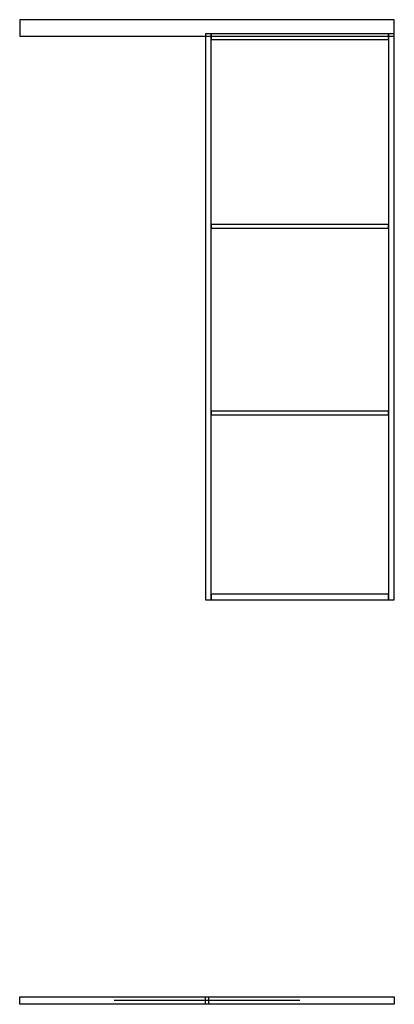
# Model space of a CAD drawing. Header units: millimetres. Extents: x -800 to 788, y -1716 to 2460.
import ezdxf

# ---------------------------------------------------------------- set-up
doc = ezdxf.new("R2010")
doc.units = ezdxf.units.MM
for name, color, linetype in [('FRONT_CORNICE', 5, 'CONTINUOUS'), ('FRONT_LEAVES', 1, 'CONTINUOUS'), ('FRONT_MOULDINGS', 3, 'CONTINUOUS'), ('FRONT_PROFILE', 2, 'CONTINUOUS'), ('PLAN_CLOSED', 6, 'CONTINUOUS'), ('PLAN_OPEN', 1, 'CONTINUOUS'), ('TRAVEL', 2, 'CONTINUOUS')]:
    doc.layers.add(name, color=color, linetype=linetype)

msp = doc.modelspace()

# ---------------------------------------------------------------- linework, layer by layer
at = {"layer": 'FRONT_CORNICE'}
msp.add_lwpolyline([(-800, 2390), (787.5, 2390), (787.5, 2460), (-800, 2460)], close=True, dxfattribs=at)
at = {"layer": 'FRONT_LEAVES'}
msp.add_lwpolyline([(-12.5, 0), (787.5, 0), (787.5, 2400), (-12.5, 2400)], close=True, dxfattribs=at)
at = {"layer": 'FRONT_MOULDINGS'}
for points in [[(11.5, 1576), (763.5, 1576), (763.5, 1592), (11.5, 1592)], [(11.5, 784), (763.5, 784), (763.5, 800), (11.5, 800)]]:
    msp.add_lwpolyline(points, close=True, dxfattribs=at)
at = {"layer": 'FRONT_PROFILE'}
for points in [[(-12.5, 0), (11.5, 0), (11.5, 2400), (-12.5, 2400)], [(11.5, 2376), (763.5, 2376), (763.5, 2400), (11.5, 2400)], [(763.5, 0), (787.5, 0), (787.5, 2400), (763.5, 2400)], [(11.5, 0), (763.5, 0), (763.5, 24), (11.5, 24)]]:
    msp.add_lwpolyline(points, close=True, dxfattribs=at)
at = {"layer": 'PLAN_CLOSED'}
msp.add_lwpolyline([(-12.5, -1684), (787.5, -1684), (787.5, -1716), (-12.5, -1716)], close=True, dxfattribs=at)
at = {"layer": 'PLAN_OPEN'}
msp.add_lwpolyline([(-800, -1684), (0, -1684), (0, -1716), (-800, -1716)], close=True, dxfattribs=at)
at = {"layer": 'TRAVEL'}
msp.add_lwpolyline([(387.5, -1700), (-400, -1700)], dxfattribs=at)

doc.saveas('drawing.dxf')
